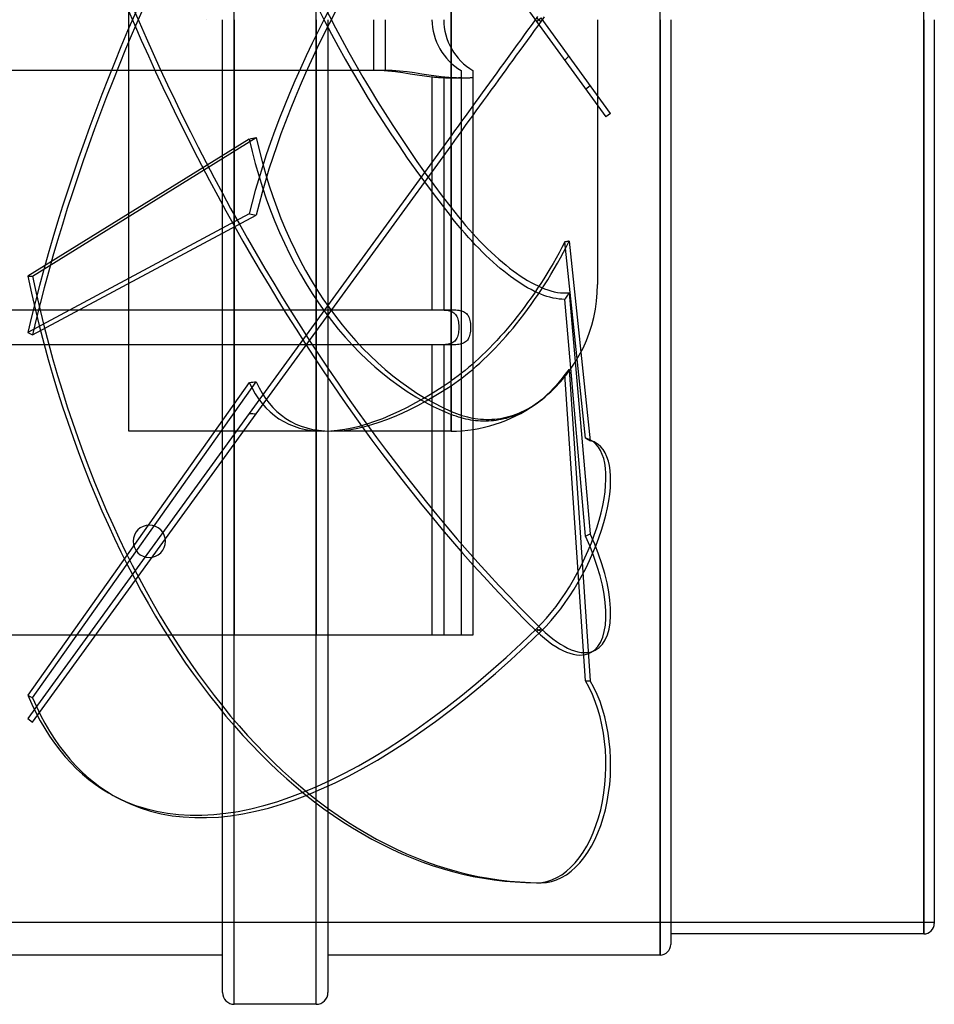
# Model space of a CAD drawing. Header units: millimetres. Extents: x -225 to 225, y -168 to 224.
# Tile 2 of 3: x 69 to 225, y -168 to 0. Entities that reach past the tile are written whole.
import ezdxf

# ---------------------------------------------------------------- set-up
doc = ezdxf.new("R2010")
doc.units = ezdxf.units.MM
doc.layers.add('HIDDEN', color=7, linetype='Continuous')
doc.layers.add('THICK', color=7, linetype='Continuous')

msp = doc.modelspace()

# ---------------------------------------------------------------- linework, layer by layer
at = {"layer": 'HIDDEN'}
for p, q in [((105.5, -168), (105.5, 168)), ((119.5, -168), (119.5, 168)), ((178.2, -159.6), (178.2, 159.6)), ((223.2, -156), (223.2, 156)), ((70.24, 119.25), (157.1, -0.29)), ((87.5, -70.2), (87.5, 70.2)), ((142.5, 32.05), (142.5, -19.8)), ((142.5, -32.05), (142.5, 19.8)), ((100.75, 0), (100.75, 0)), ((100.75, 0), (100.75, 0)), ((121.5, 0), (121.5, -105)), ((129.25, 0), (129.25, -8.66)), ((157.29, 0.56), (156.73, -0.2)), ((157.1, 0.29), (157.9, -0.29)), ((157.1, -0.29), (157.9, 0.29)), ((169.75, -16.02), (157.9, 0.29)), ((157.93, -0.26), (158.47, 0.48)), ((100.75, 0), (100.75, 0)), ((100.75, 0), (100.75, 0)), ((100.75, 0), (100.75, 0)), ((100.75, 0), (100.75, 0)), ((100.75, 0), (100.75, 0)), ((100.75, 0), (100.75, 0)), ((100.75, 0), (100.75, 0)), ((100.75, 0), (100.75, 0)), ((100.75, 0), (100.75, 0)), ((100.75, 0), (100.75, 0)), ((100.75, 0), (100.75, 0)), ((100.75, 0), (100.75, 0)), ((100.75, 0), (100.75, 0)), ((100.75, 0), (100.75, 0)), ((100.75, 0), (100.75, 0)), ((100.75, 0), (100.75, 0)), ((100.75, 0), (100.75, 0)), ((100.75, 0), (100.75, 0)), ((100.75, 0), (100.75, 0)), ((100.75, 0), (100.75, 0)), ((100.75, 0), (100.75, 0)), ((100.75, 0), (100.75, 0)), ((100.75, 0), (100.75, 0)), ((100.75, 0), (100.75, 0)), ((100.75, 0), (100.75, 0)), ((100.75, 0), (100.75, 0)), ((100.75, 0), (100.75, 0)), ((100.75, 0), (100.75, 0)), ((100.75, 0), (100.75, 0)), ((100.75, 0), (100.75, 0)), ((100.75, 0), (100.75, 0)), ((100.75, 0), (100.75, 0)), ((103.5, -105), (103.5, 0)), ((105.5, 0), (105.5, -105)), ((119.5, 0), (119.5, -105)), ((156.16, -0.99), (155.58, -1.79)), ((156.73, -0.2), (156.16, -0.99)), ((156.77, -1.85), (157.36, -1.04)), ((157.1, -0.29), (168.95, -16.6)), ((157.36, -1.04), (157.93, -0.26)), ((167.5, 0), (167.5, -45.2)), ((154.99, -2.61), (154.39, -3.42)), ((155.58, -1.79), (154.99, -2.61)), ((155.56, -3.53), (156.17, -2.68)), ((156.17, -2.68), (156.77, -1.85)), ((153.8, -4.24), (153.22, -5.04)), ((154.39, -3.42), (153.8, -4.24)), ((154.32, -5.23), (154.94, -4.38)), ((154.94, -4.38), (155.56, -3.53)), ((152.08, -6.61), (151.5, -7.4)), ((152.64, -5.83), (152.08, -6.61)), ((153.22, -5.04), (152.64, -5.83)), ((153.09, -6.91), (153.7, -6.08)), ((153.7, -6.08), (154.32, -5.23)), ((162.16, -6.69), (162.04, -6.81)), ((162.29, -6.58), (162.16, -6.69)), ((162.41, -6.47), (162.29, -6.58)), ((162.53, -6.36), (162.41, -6.47)), ((162.66, -6.25), (162.53, -6.36)), ((150.91, -8.22), (150.3, -9.06)), ((151.5, -7.4), (150.91, -8.22)), ((151.9, -8.55), (152.5, -7.73)), ((152.5, -7.73), (153.09, -6.91)), ((162.04, -6.81), (161.91, -6.92)), ((129.25, -8.66), (-129.25, -8.66)), ((130.46, -8.69), (129.25, -8.66)), ((131.72, -8.77), (130.46, -8.69)), ((133.01, -8.91), (131.72, -8.77)), ((134.29, -9.09), (133.01, -8.91)), ((135.54, -9.28), (134.29, -9.09)), ((136.74, -9.46), (135.54, -9.28)), ((137.97, -9.64), (136.74, -9.46)), ((139.25, -9.8), (137.97, -9.64)), ((139.47, -9.83), (139.25, -9.8)), ((139.25, -9.8), (139.25, -49.5)), ((139.7, -9.85), (139.47, -9.83)), ((139.92, -9.87), (139.7, -9.85)), ((140.14, -9.88), (139.92, -9.87)), ((140.36, -9.9), (140.14, -9.88)), ((140.58, -9.91), (140.36, -9.9)), ((140.79, -9.92), (140.58, -9.91)), ((141.01, -9.93), (140.79, -9.92)), ((141.22, -9.94), (141.01, -9.93)), ((141.42, -9.94), (141.22, -9.94)), ((141.62, -9.95), (141.42, -9.94)), ((141.82, -9.95), (141.62, -9.95)), ((142.01, -9.96), (141.82, -9.95)), ((142.19, -9.96), (142.01, -9.96)), ((142.37, -9.96), (142.19, -9.96)), ((142.54, -9.96), (142.37, -9.96)), ((142.71, -9.96), (142.54, -9.96)), ((142.87, -9.96), (142.71, -9.96)), ((143.02, -9.96), (142.87, -9.96)), ((143.16, -9.96), (143.02, -9.96)), ((143.3, -9.96), (143.16, -9.96)), ((143.42, -9.96), (143.3, -9.96)), ((143.54, -9.95), (143.42, -9.96)), ((143.65, -9.95), (143.54, -9.95)), ((143.76, -9.94), (143.65, -9.95)), ((143.85, -9.94), (143.76, -9.94)), ((143.93, -9.93), (143.85, -9.94)), ((144.01, -9.92), (143.93, -9.93)), ((144.07, -9.91), (144.01, -9.92)), ((144.13, -9.9), (144.07, -9.91)), ((144.17, -9.88), (144.13, -9.9)), ((144.21, -9.87), (144.17, -9.88)), ((144.23, -9.85), (144.21, -9.87)), ((144.24, -9.83), (144.23, -9.85)), ((144.25, -9.8), (144.24, -9.83)), ((144.25, -8.66), (144.25, -8.69)), ((144.25, -8.66), (144.25, -8.66)), ((144.25, -8.69), (144.25, -8.77)), ((144.25, -8.77), (144.25, -8.91)), ((144.25, -8.91), (144.25, -9.09)), ((144.25, -9.09), (144.25, -9.28)), ((144.25, -9.28), (144.25, -9.46)), ((144.25, -9.46), (144.25, -9.64)), ((144.25, -9.64), (144.25, -9.8)), ((144.25, -9.8), (144.25, -105)), ((146.25, -8.66), (146.25, -8.66)), ((149.69, -9.9), (149.07, -10.76)), ((150.3, -9.06), (149.69, -9.9)), ((150.65, -10.28), (151.28, -9.41)), ((151.28, -9.41), (151.9, -8.55)), ((148.45, -11.61), (147.83, -12.46)), ((149.07, -10.76), (148.45, -11.61)), ((149.36, -12.05), (150.01, -11.16)), ((150.01, -11.16), (150.65, -10.28)), ((165.47, -11.83), (166.28, -11.24)), ((147.22, -13.3), (146.62, -14.13)), ((147.83, -12.46), (147.22, -13.3)), ((148.07, -13.83), (148.71, -12.94)), ((148.71, -12.94), (149.36, -12.05)), ((146.03, -14.93), (145.46, -15.72)), ((146.62, -14.13), (146.03, -14.93)), ((146.81, -15.56), (147.43, -14.7)), ((147.43, -14.7), (148.07, -13.83)), ((144.89, -16.51), (144.3, -17.32)), ((145.46, -15.72), (144.89, -16.51)), ((145.61, -17.21), (146.21, -16.39)), ((146.21, -16.39), (146.81, -15.56)), ((169.75, -16.02), (168.95, -16.6)), ((143.7, -18.14), (143.1, -18.97)), ((144.3, -17.32), (143.7, -18.14)), ((144.39, -18.9), (145, -18.05)), ((145, -18.05), (145.61, -17.21)), ((71.05, -43.78), (109.26, -20.12)), ((142.5, -19.8), (108.07, -67.18)), ((143.1, -18.97), (142.5, -19.8)), ((143.13, -20.63), (143.76, -19.76)), ((143.76, -19.76), (144.39, -18.9)), ((108.07, -20.36), (70.24, -43.78)), ((109.26, -67.25), (142.5, -21.5)), ((142.5, -21.5), (143.13, -20.63)), ((142.5, -21.5), (142.5, -61.62)), ((108.07, -33.11), (70.24, -53.36)), ((71.05, -53.78), (109.26, -33.33)), ((142.5, -32.05), (143.13, -32.85)), ((143.13, -32.85), (143.76, -33.63)), ((143.1, -34.38), (142.5, -33.63)), ((142.5, -66.83), (142.5, -33.63)), ((143.7, -35.11), (143.1, -34.38)), ((144.3, -35.81), (143.7, -35.11)), ((143.76, -33.63), (144.39, -34.39)), ((144.39, -34.39), (145, -35.12)), ((145, -35.12), (145.61, -35.81)), ((144.89, -36.49), (144.3, -35.81)), ((145.46, -37.14), (144.89, -36.49)), ((145.61, -35.81), (146.21, -36.47)), ((146.21, -36.47), (146.81, -37.13)), ((146.03, -37.76), (145.46, -37.14)), ((146.62, -38.39), (146.03, -37.76)), ((147.22, -39.01), (146.62, -38.39)), ((146.81, -37.13), (147.43, -37.78)), ((147.43, -37.78), (148.07, -38.43)), ((148.07, -38.43), (148.71, -39.07)), ((161.91, -37.93), (161.43, -38.85)), ((162.04, -37.91), (161.91, -37.93)), ((165.47, -71.42), (161.91, -37.93)), ((162.16, -37.88), (162.04, -37.91)), ((162.29, -37.86), (162.16, -37.88)), ((162.2, -38.7), (162.66, -37.77)), ((162.41, -37.83), (162.29, -37.86)), ((162.53, -37.8), (162.41, -37.83)), ((162.66, -37.77), (162.53, -37.8)), ((162.66, -37.77), (166.28, -71.84)), ((147.83, -39.63), (147.22, -39.01)), ((148.45, -40.23), (147.83, -39.63)), ((149.07, -40.82), (148.45, -40.23)), ((148.71, -39.07), (149.36, -39.69)), ((149.36, -39.69), (150.01, -40.29)), ((150.01, -40.29), (150.65, -40.86)), ((160.94, -39.78), (160.43, -40.7)), ((161.43, -38.85), (160.94, -39.78)), ((161.19, -40.61), (161.71, -39.65)), ((161.71, -39.65), (162.2, -38.7)), ((149.69, -41.39), (149.07, -40.82)), ((150.3, -41.93), (149.69, -41.39)), ((150.91, -42.45), (150.3, -41.93)), ((150.65, -40.86), (151.28, -41.4)), ((151.28, -41.4), (151.9, -41.91)), ((151.9, -41.91), (152.5, -42.39)), ((159.91, -41.61), (159.38, -42.5)), ((160.43, -40.7), (159.91, -41.61)), ((160.11, -42.52), (160.66, -41.57)), ((160.66, -41.57), (161.19, -40.61)), ((151.5, -42.93), (150.91, -42.45)), ((152.08, -43.39), (151.5, -42.93)), ((152.64, -43.82), (152.08, -43.39)), ((152.5, -42.39), (153.09, -42.83)), ((153.09, -42.83), (153.7, -43.27)), ((153.7, -43.27), (154.32, -43.69)), ((158.86, -43.36), (158.34, -44.19)), ((159.38, -42.5), (158.86, -43.36)), ((159.01, -44.36), (159.56, -43.45)), ((159.56, -43.45), (160.11, -42.52)), ((70.24, -43.78), (71.05, -43.78)), ((153.22, -44.23), (152.64, -43.82)), ((153.8, -44.64), (153.22, -44.23)), ((154.39, -45.03), (153.8, -44.64)), ((154.32, -43.69), (154.94, -44.1)), ((154.99, -45.4), (154.39, -45.03)), ((154.94, -44.1), (155.56, -44.48)), ((155.56, -44.48), (156.17, -44.83)), ((156.17, -44.83), (156.77, -45.15)), ((156.77, -45.15), (157.36, -45.43)), ((157.83, -45), (157.29, -45.81)), ((158.34, -44.19), (157.83, -45)), ((157.93, -46.06), (158.47, -45.22)), ((158.47, -45.22), (159.01, -44.36)), ((155.58, -45.74), (154.99, -45.4)), ((156.16, -46.06), (155.58, -45.74)), ((156.73, -46.35), (156.16, -46.06)), ((156.73, -46.64), (156.16, -47.46)), ((157.29, -45.81), (156.73, -46.64)), ((157.29, -46.61), (156.73, -46.35)), ((156.77, -47.76), (157.36, -46.91)), ((157.83, -46.84), (157.29, -46.61)), ((157.36, -45.43), (157.93, -45.69)), ((157.36, -46.91), (157.93, -46.06)), ((158.34, -47.04), (157.83, -46.84)), ((157.93, -45.69), (158.47, -45.9)), ((158.86, -47.21), (158.34, -47.04)), ((158.47, -45.9), (159.01, -46.1)), ((159.01, -46.1), (159.56, -46.27)), ((159.56, -46.27), (160.11, -46.41)), ((160.11, -46.41), (160.66, -46.52)), ((160.66, -46.52), (161.19, -46.59)), ((161.19, -46.59), (161.71, -46.63)), ((161.71, -46.63), (162.2, -46.63)), ((162.2, -46.63), (162.66, -46.61)), ((162.41, -46.98), (162.29, -47.17)), ((162.53, -46.79), (162.41, -46.98)), ((162.66, -46.61), (162.53, -46.79)), ((162.66, -46.61), (166.28, -87.73)), ((155.58, -48.28), (154.99, -49.08)), ((155.56, -49.46), (156.17, -48.62)), ((156.16, -47.46), (155.58, -48.28)), ((156.17, -48.62), (156.77, -47.76)), ((159.38, -47.37), (158.86, -47.21)), ((159.91, -47.5), (159.38, -47.37)), ((160.43, -47.6), (159.91, -47.5)), ((160.94, -47.67), (160.43, -47.6)), ((161.43, -47.71), (160.94, -47.67)), ((161.91, -47.72), (161.43, -47.71)), ((162.04, -47.53), (161.91, -47.72)), ((165.47, -88.15), (161.91, -47.72)), ((162.16, -47.35), (162.04, -47.53)), ((162.29, -47.17), (162.16, -47.35)), ((-139.25, -49.5), (139.25, -49.5)), ((139.25, -49.5), (139.51, -49.5)), ((139.51, -49.5), (139.78, -49.5)), ((139.78, -49.5), (140.04, -49.5)), ((140.04, -49.5), (140.31, -49.5)), ((140.31, -49.5), (140.57, -49.51)), ((140.57, -49.51), (140.83, -49.51)), ((140.83, -49.51), (141.09, -49.52)), ((141.09, -49.52), (141.34, -49.54)), ((141.34, -49.54), (141.58, -49.56)), ((141.58, -49.56), (141.82, -49.59)), ((141.82, -49.59), (142.04, -49.62)), ((142.04, -49.62), (142.25, -49.67)), ((142.25, -49.67), (142.45, -49.73)), ((142.45, -49.73), (142.64, -49.81)), ((142.64, -49.81), (142.82, -49.9)), ((142.82, -49.9), (143, -50.02)), ((143, -50.02), (143.15, -50.16)), ((143.15, -50.16), (143.29, -50.31)), ((143.29, -50.31), (143.4, -50.48)), ((154.39, -49.87), (153.8, -50.63)), ((154.32, -51.1), (154.94, -50.29)), ((154.99, -49.08), (154.39, -49.87)), ((154.94, -50.29), (155.56, -49.46)), ((143.4, -50.48), (143.51, -50.67)), ((143.51, -50.67), (143.59, -50.87)), ((143.59, -50.87), (143.66, -51.1)), ((143.66, -51.1), (143.72, -51.34)), ((143.72, -51.34), (143.77, -51.59)), ((143.77, -51.59), (143.8, -51.85)), ((143.8, -51.85), (143.82, -52.11)), ((152.64, -52.07), (152.08, -52.74)), ((153.22, -51.37), (152.64, -52.07)), ((153.09, -52.61), (153.7, -51.87)), ((153.8, -50.63), (153.22, -51.37)), ((153.7, -51.87), (154.32, -51.1)), ((70.24, -53.36), (71.05, -53.78)), ((143.72, -53.67), (143.66, -53.91)), ((143.77, -53.42), (143.72, -53.67)), ((143.8, -53.16), (143.77, -53.42)), ((143.82, -52.89), (143.8, -53.16)), ((143.82, -52.11), (143.83, -52.37)), ((143.83, -52.63), (143.82, -52.89)), ((143.83, -52.37), (143.83, -52.63)), ((151.5, -53.41), (150.91, -54.07)), ((152.08, -52.74), (151.5, -53.41)), ((151.9, -54.01), (152.5, -53.31)), ((152.5, -53.31), (153.09, -52.61)), ((141.81, -55.42), (141.58, -55.44)), ((142.03, -55.38), (141.81, -55.42)), ((142.25, -55.33), (142.03, -55.38)), ((142.45, -55.27), (142.25, -55.33)), ((142.63, -55.19), (142.45, -55.27)), ((142.81, -55.1), (142.63, -55.19)), ((142.98, -54.99), (142.81, -55.1)), ((143.14, -54.85), (142.98, -54.99)), ((143.28, -54.7), (143.14, -54.85)), ((143.4, -54.53), (143.28, -54.7)), ((143.5, -54.34), (143.4, -54.53)), ((143.59, -54.14), (143.5, -54.34)), ((143.66, -53.91), (143.59, -54.14)), ((149.69, -55.39), (149.07, -56.03)), ((150.3, -54.74), (149.69, -55.39)), ((150.01, -56.07), (150.65, -55.39)), ((150.91, -54.07), (150.3, -54.74)), ((150.65, -55.39), (151.28, -54.7)), ((151.28, -54.7), (151.9, -54.01)), ((139.25, -55.5), (-139.25, -55.5)), ((139.25, -55.5), (139.25, -105)), ((139.51, -55.5), (139.25, -55.5)), ((139.77, -55.5), (139.51, -55.5)), ((140.04, -55.5), (139.77, -55.5)), ((140.3, -55.5), (140.04, -55.5)), ((140.57, -55.49), (140.3, -55.5)), ((140.83, -55.49), (140.57, -55.49)), ((141.09, -55.48), (140.83, -55.49)), ((141.33, -55.47), (141.09, -55.48)), ((141.58, -55.44), (141.33, -55.47)), ((148.45, -56.65), (147.83, -57.25)), ((149.07, -56.03), (148.45, -56.65)), ((148.71, -57.38), (149.36, -56.74)), ((149.36, -56.74), (150.01, -56.07)), ((146.62, -58.37), (146.03, -58.88)), ((147.22, -57.82), (146.62, -58.37)), ((146.81, -59.14), (147.43, -58.58)), ((147.83, -57.25), (147.22, -57.82)), ((147.43, -58.58), (148.07, -57.99)), ((148.07, -57.99), (148.71, -57.38)), ((144.3, -60.3), (143.7, -60.76)), ((144.89, -59.84), (144.3, -60.3)), ((145.46, -59.37), (144.89, -59.84)), ((145, -60.64), (145.61, -60.15)), ((146.03, -58.88), (145.46, -59.37)), ((145.61, -60.15), (146.21, -59.66)), ((146.21, -59.66), (146.81, -59.14)), ((161.84, -60.83), (162.26, -60.25)), ((162.04, -60.42), (161.91, -60.56)), ((162.16, -60.27), (162.04, -60.42)), ((162.29, -60.12), (162.16, -60.27)), ((162.26, -60.25), (162.66, -59.66)), ((162.41, -59.97), (162.29, -60.12)), ((162.53, -59.82), (162.41, -59.97)), ((162.66, -59.66), (162.53, -59.82)), ((162.66, -59.66), (166.28, -112.83)), ((108.07, -61.9), (70.24, -115.28)), ((71.05, -115.7), (109.26, -61.79)), ((143.1, -61.2), (142.5, -61.62)), ((142.5, -62.45), (143.13, -62.03)), ((143.7, -60.76), (143.1, -61.2)), ((143.13, -62.03), (143.76, -61.58)), ((143.76, -61.58), (144.39, -61.12)), ((144.39, -61.12), (145, -60.64)), ((160.96, -61.8), (160.47, -62.39)), ((160.48, -62.48), (160.95, -61.95)), ((160.95, -61.95), (161.4, -61.4)), ((161.45, -61.19), (160.96, -61.8)), ((161.4, -61.4), (161.84, -60.83)), ((161.91, -60.56), (161.45, -61.19)), ((165.47, -112.83), (161.91, -60.56)), ((142.5, -62.45), (142.5, -70.2)), ((159.45, -63.48), (158.94, -63.97)), ((159.05, -63.92), (159.53, -63.47)), ((159.96, -62.95), (159.45, -63.48)), ((159.53, -63.47), (160.01, -62.99)), ((160.47, -62.39), (159.96, -62.95)), ((160.01, -62.99), (160.48, -62.48)), ((156.84, -65.65), (157.28, -65.35)), ((157.42, -65.26), (156.88, -65.65)), ((157.28, -65.35), (157.7, -65.04)), ((157.94, -64.85), (157.42, -65.26)), ((157.7, -65.04), (158.12, -64.72)), ((158.44, -64.43), (157.94, -64.85)), ((158.12, -64.72), (158.58, -64.34)), ((158.94, -63.97), (158.44, -64.43)), ((158.58, -64.34), (159.05, -63.92)), ((108.07, -67.18), (70.24, -119.25)), ((142.5, -66.83), (142.97, -67.03)), ((142.97, -67.03), (143.44, -67.21)), ((153.63, -67.3), (154.09, -67.12)), ((154.38, -67.11), (153.96, -67.3)), ((154.09, -67.12), (154.55, -66.92)), ((154.81, -66.9), (154.38, -67.11)), ((154.55, -66.92), (155.02, -66.7)), ((155.23, -66.68), (154.81, -66.9)), ((155.02, -66.7), (155.48, -66.47)), ((155.65, -66.44), (155.23, -66.68)), ((155.48, -66.47), (155.94, -66.21)), ((156.07, -66.19), (155.65, -66.44)), ((155.94, -66.21), (156.39, -65.94)), ((156.48, -65.92), (156.07, -66.19)), ((156.39, -65.94), (156.84, -65.65)), ((156.88, -65.65), (156.48, -65.92)), ((71.05, -119.84), (109.26, -67.25)), ((142.5, -70.2), (142.5, -67.35)), ((142.93, -67.52), (142.5, -67.35)), ((143.36, -67.67), (142.93, -67.52)), ((143.79, -67.81), (143.36, -67.67)), ((143.44, -67.21), (143.91, -67.38)), ((144.21, -67.94), (143.79, -67.81)), ((143.91, -67.38), (144.37, -67.53)), ((144.63, -68.05), (144.21, -67.94)), ((144.37, -67.53), (144.84, -67.66)), ((145.05, -68.15), (144.63, -68.05)), ((144.84, -67.66), (145.29, -67.78)), ((145.46, -68.24), (145.05, -68.15)), ((145.29, -67.78), (145.74, -67.88)), ((145.86, -68.31), (145.46, -68.24)), ((145.74, -67.88), (146.19, -67.97)), ((146.28, -68.37), (145.86, -68.31)), ((146.19, -67.97), (146.63, -68.04)), ((146.7, -68.42), (146.28, -68.37)), ((146.63, -68.04), (147.09, -68.1)), ((147.13, -68.46), (146.7, -68.42)), ((147.09, -68.1), (147.56, -68.15)), ((147.56, -68.49), (147.13, -68.46)), ((147.56, -68.15), (148.03, -68.18)), ((148, -68.51), (147.56, -68.49)), ((148.44, -68.51), (148, -68.51)), ((148.03, -68.18), (148.51, -68.2)), ((148.88, -68.49), (148.44, -68.51)), ((148.51, -68.2), (149, -68.2)), ((149.33, -68.46), (148.88, -68.49)), ((149, -68.2), (149.48, -68.18)), ((149.77, -68.42), (149.33, -68.46)), ((149.48, -68.18), (149.96, -68.14)), ((150.21, -68.37), (149.77, -68.42)), ((149.96, -68.14), (150.44, -68.09)), ((150.64, -68.3), (150.21, -68.37)), ((150.44, -68.09), (150.92, -68.02)), ((151.07, -68.22), (150.64, -68.3)), ((150.92, -68.02), (151.39, -67.94)), ((151.49, -68.12), (151.07, -68.22)), ((151.39, -67.94), (151.85, -67.84)), ((151.91, -68.02), (151.49, -68.12)), ((151.85, -67.84), (152.3, -67.73)), ((152.31, -67.9), (151.91, -68.02)), ((152.3, -67.73), (152.74, -67.6)), ((152.71, -67.78), (152.31, -67.9)), ((153.12, -67.63), (152.71, -67.78)), ((152.74, -67.6), (153.18, -67.46)), ((153.54, -67.47), (153.12, -67.63)), ((153.18, -67.46), (153.63, -67.3)), ((153.96, -67.3), (153.54, -67.47)), ((120.82, -70.2), (87.5, -70.2)), ((142.5, -70.2), (122.05, -70.2)), ((165.47, -71.42), (166.28, -71.84)), ((167.12, -72.14), (166.31, -71.72)), ((165.47, -88.15), (166.28, -87.73)), ((157.1, -103.91), (157.9, -104.33)), ((157.1, -104.33), (157.9, -103.91)), ((144.25, -105), (144.25, -105)), ((146.25, -105), (146.25, -105)), ((167.12, -107.59), (166.31, -108)), ((165.47, -112.83), (166.28, -112.83)), ((70.24, -115.28), (71.05, -115.7)), ((70.24, -119.25), (71.05, -119.84)), ((86.05, -133.01), (85.24, -132.59)), ((157.1, -147.25), (157.9, -147.25)), ((-225, -154), (225, -154))]:
    msp.add_line(p, q, dxfattribs=at)
for centre, radius, start, end in [((149.25, 0), 10, 180, 240), ((142.5, -45.2), 25, 308.6617, 0), ((142.5, -45.2), 25, 270, 305.1192)]:
    msp.add_arc(centre, radius, start, end, dxfattribs=at)
for centre, major_axis, ratio, start_param, end_param in [((157.1, -6.86), (-71.86, -139.87), 0.415627, -2.251011, -1.029281), ((157.9, -7.28), (71.86, 139.87), 0.415627, 0.890581, 2.112312), ((157.9, 7.28), (-71.86, 139.87), 0.415627, 1.029281, 2.251011), ((157.1, 6.86), (71.86, -139.87), 0.415627, -2.112312, -0.890581), ((156.88, 0), (43.68, 68.14), 0.386472, 1.314101, 2.30482), ((156.88, 0), (-43.68, 68.14), 0.386472, 0.836773, 1.827491), ((158.12, 0), (-43.68, 68.14), 0.386472, 0.833308, 1.802134), ((158.12, 0), (43.68, 68.14), 0.386472, 1.339459, 2.308285), ((110.76, 0), (342.04, 67.56), 0.055799, -1.589671, -1.586207), ((158.12, 0), (0, 70.2), 0.726543, 1.861551, 2.830377), ((156.88, 0), (0, -70.2), 0.726543, -1.276577, -0.285858), ((110.76, 0), (-342.01, 62.21), 0.095099, 1.580238, 1.583703), ((157.1, 10), (0, -157.25), 0.587785, -1.22173, 0), ((157.9, 10), (0, 157.25), 0.587785, 1.919862, 3.141593), ((110.76, 0), (342.01, 34.71), 0.178418, -1.596755, -1.59329), ((156.88, 0), (43.68, 68.14), 0.386472, 2.893259, 3.384437), ((158.12, 0), (43.68, 68.14), 0.386472, 2.889794, 3.384437), ((156.88, 0), (43.68, 68.14), 0.386472, -2.898748, -2.399208), ((158.12, 0), (43.68, 68.14), 0.386472, -2.898748, -2.424565), ((110.76, 0), (-342.04, 20.62), 0.196181, 1.57477, 1.578235), ((157.1, -89.66), (-9.21, -17.93), 0.415627, 0.890581, 3.141639), ((157.9, -90.07), (9.21, 17.93), 0.415627, -2.251011, 0.000047), ((157.1, -89.66), (-9.21, -17.93), 0.415627, -3.141546, -3.036409), ((157.9, -90.07), (9.21, 17.93), 0.415627, 0.000047, 0.105183), ((157.1, -90.07), (9.21, -17.93), 0.415627, 0.000022, 1.465613), ((157.9, -89.66), (-9.21, 17.93), 0.415627, -3.141571, -1.67598), ((157.1, 7.28), (-71.86, -139.87), 0.415627, -0.000001, 0.890581), ((157.9, -89.66), (-9.21, 17.93), 0.415627, 2.251011, 3.141615), ((157.9, 6.86), (71.86, 139.87), 0.415627, 3.141592, 4.032174), ((157.1, -90.07), (9.21, -17.93), 0.415627, -0.890581, 0.000022), ((157.1, -127.09), (0, -20.16), 0.587785, 0, 2.356194), ((157.9, -127.09), (0, 20.16), 0.587785, -3.141593, -0.785398), ((157.1, 7.28), (-71.86, -139.87), 0.415627, -0.331149, -0.000001), ((157.9, 6.86), (71.86, 139.87), 0.415627, 2.810444, 3.141592)]:
    msp.add_ellipse(centre, major_axis=major_axis, ratio=ratio, start_param=start_param, end_param=end_param, dxfattribs=at)
at = {"layer": 'THICK'}
for p, q in [((131.25, 0), (131.25, -8.66)), ((178.2, 0), (178.2, -159.6)), ((180, 0), (180, -157.8)), ((223.2, 0), (223.2, -156)), ((225, 0), (225, -154.2)), ((131.25, -8.66), (-131.25, -8.66)), ((132.46, -8.69), (131.25, -8.66)), ((133.72, -8.77), (132.46, -8.69)), ((135.01, -8.91), (133.72, -8.77)), ((136.29, -9.09), (135.01, -8.91)), ((137.54, -9.28), (136.29, -9.09)), ((138.74, -9.46), (137.54, -9.28)), ((139.97, -9.64), (138.74, -9.46)), ((141.25, -9.8), (139.97, -9.64)), ((141.47, -9.83), (141.25, -9.8)), ((141.25, -9.8), (141.25, -49.5)), ((141.7, -9.85), (141.47, -9.83)), ((141.92, -9.87), (141.7, -9.85)), ((142.14, -9.88), (141.92, -9.87)), ((142.36, -9.9), (142.14, -9.88)), ((142.58, -9.91), (142.36, -9.9)), ((142.79, -9.92), (142.58, -9.91)), ((143.01, -9.93), (142.79, -9.92)), ((143.22, -9.94), (143.01, -9.93)), ((143.42, -9.94), (143.22, -9.94)), ((143.62, -9.95), (143.42, -9.94)), ((143.82, -9.95), (143.62, -9.95)), ((144.01, -9.96), (143.82, -9.95)), ((144.19, -9.96), (144.01, -9.96)), ((144.37, -9.96), (144.19, -9.96)), ((144.54, -9.96), (144.37, -9.96)), ((144.71, -9.96), (144.54, -9.96)), ((144.87, -9.96), (144.71, -9.96)), ((145.02, -9.96), (144.87, -9.96)), ((145.16, -9.96), (145.02, -9.96)), ((145.3, -9.96), (145.16, -9.96)), ((145.42, -9.96), (145.3, -9.96)), ((145.54, -9.95), (145.42, -9.96)), ((145.65, -9.95), (145.54, -9.95)), ((145.76, -9.94), (145.65, -9.95)), ((145.85, -9.94), (145.76, -9.94)), ((145.93, -9.93), (145.85, -9.94)), ((146.01, -9.92), (145.93, -9.93)), ((146.07, -9.91), (146.01, -9.92)), ((146.13, -9.9), (146.07, -9.91)), ((146.17, -9.88), (146.13, -9.9)), ((146.21, -9.87), (146.17, -9.88)), ((146.23, -9.85), (146.21, -9.87)), ((146.24, -9.83), (146.23, -9.85)), ((146.25, -9.8), (146.24, -9.83)), ((146.25, -8.66), (146.25, -8.69)), ((146.25, -8.69), (146.25, -8.77)), ((146.25, -8.77), (146.25, -8.91)), ((146.25, -8.91), (146.25, -9.09)), ((146.25, -9.09), (146.25, -9.28)), ((146.25, -9.28), (146.25, -9.46)), ((146.25, -9.46), (146.25, -9.64)), ((146.25, -9.64), (146.25, -9.8)), ((146.25, -9.8), (146.25, -105)), ((-141.25, -49.5), (141.25, -49.5)), ((141.25, -49.5), (141.51, -49.5)), ((141.51, -49.5), (141.77, -49.5)), ((141.77, -49.5), (142.04, -49.5)), ((142.04, -49.5), (142.3, -49.5)), ((142.3, -49.5), (142.57, -49.51)), ((142.57, -49.51), (142.83, -49.51)), ((142.83, -49.51), (143.09, -49.52)), ((143.09, -49.52), (143.33, -49.53)), ((143.33, -49.53), (143.58, -49.56)), ((143.58, -49.56), (143.81, -49.58)), ((143.81, -49.58), (144.03, -49.62)), ((144.03, -49.62), (144.25, -49.67)), ((144.25, -49.67), (144.45, -49.73)), ((144.45, -49.73), (144.63, -49.81)), ((144.63, -49.81), (144.81, -49.9)), ((144.81, -49.9), (144.98, -50.01)), ((144.98, -50.01), (145.14, -50.15)), ((145.14, -50.15), (145.28, -50.3)), ((145.28, -50.3), (145.4, -50.47)), ((145.4, -50.47), (145.5, -50.66)), ((145.5, -50.66), (145.59, -50.86)), ((145.59, -50.86), (145.66, -51.09)), ((145.66, -51.09), (145.72, -51.33)), ((145.72, -51.33), (145.77, -51.58)), ((145.77, -51.58), (145.8, -51.84)), ((145.8, -51.84), (145.82, -52.11)), ((145.72, -53.66), (145.66, -53.9)), ((145.77, -53.41), (145.72, -53.66)), ((145.8, -53.15), (145.77, -53.41)), ((145.82, -52.89), (145.8, -53.15)), ((145.82, -52.11), (145.83, -52.37)), ((145.83, -52.63), (145.82, -52.89)), ((145.83, -52.37), (145.83, -52.63)), ((143.82, -55.41), (143.58, -55.44)), ((144.04, -55.38), (143.82, -55.41)), ((144.25, -55.33), (144.04, -55.38)), ((144.45, -55.27), (144.25, -55.33)), ((144.64, -55.19), (144.45, -55.27)), ((144.82, -55.1), (144.64, -55.19)), ((145, -54.98), (144.82, -55.1)), ((145.15, -54.84), (145, -54.98)), ((145.29, -54.69), (145.15, -54.84)), ((145.4, -54.52), (145.29, -54.69)), ((145.51, -54.33), (145.4, -54.52)), ((145.59, -54.13), (145.51, -54.33)), ((145.66, -53.9), (145.59, -54.13)), ((141.25, -55.5), (-141.25, -55.5)), ((141.51, -55.5), (141.25, -55.5)), ((141.25, -55.5), (141.25, -105)), ((141.78, -55.5), (141.51, -55.5)), ((142.04, -55.5), (141.78, -55.5)), ((142.31, -55.5), (142.04, -55.5)), ((142.57, -55.49), (142.31, -55.5)), ((142.83, -55.49), (142.57, -55.49)), ((143.09, -55.48), (142.83, -55.49)), ((143.34, -55.46), (143.09, -55.48)), ((143.58, -55.44), (143.34, -55.46)), ((141.25, -105), (-141.25, -105)), ((103.5, -166), (103.5, -105)), ((105.5, -168), (105.5, -105)), ((119.5, -168), (119.5, -105)), ((121.5, -105), (121.5, -166)), ((146.25, -105), (141.25, -105)), ((223.2, -156), (180, -156)), ((103.5, -159.6), (-103.5, -159.6)), ((178.2, -159.6), (121.5, -159.6)), ((119.5, -168), (105.5, -168))]:
    msp.add_line(p, q, dxfattribs=at)
for centre, radius, start, end in [((151.25, 0), 10, 180, 240), ((91, -89), 2.75, 0, 180), ((91, -89), 2.75, 180, 0), ((223.2, -154.2), 1.8, 269.9999, 0.0001), ((178.2, -157.8), 1.8, 269.9999, 359.9999), ((105.5, -166), 2, 180, 270), ((119.5, -166), 2, 270, 0)]:
    msp.add_arc(centre, radius, start, end, dxfattribs=at)

doc.saveas('drawing.dxf')
